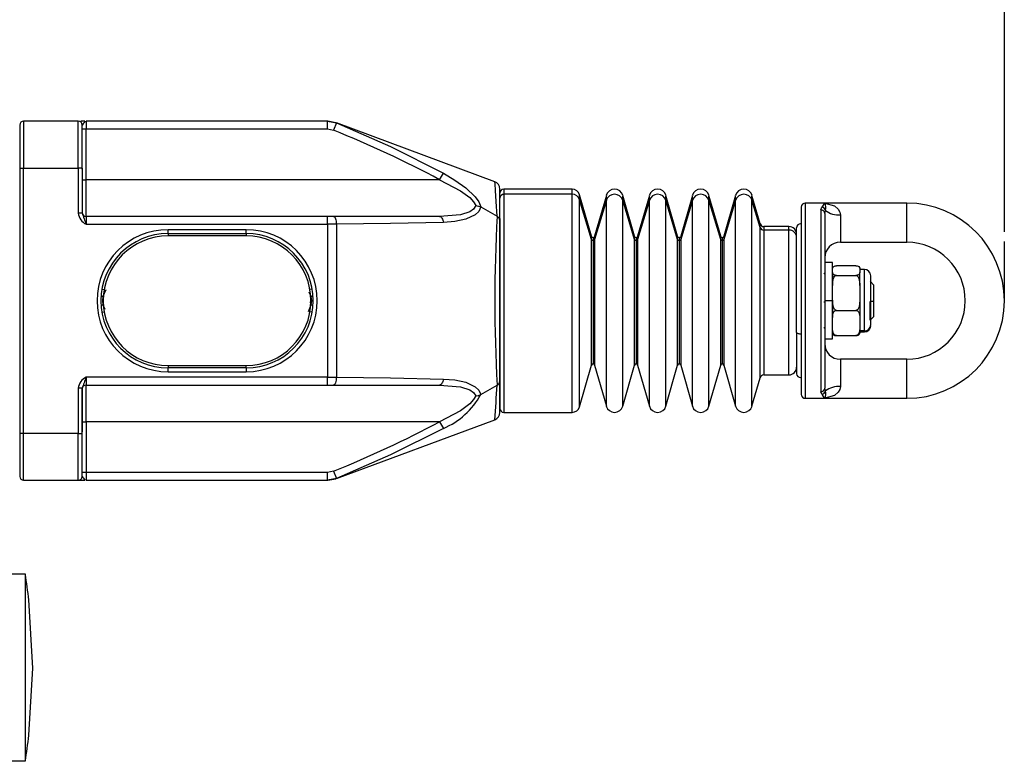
# Model space of a CAD drawing. Header units: millimetres. Extents: x 0 to 864, y 0 to 559.
# Tile 5 of 12: x 306 to 432, y 293 to 388. Entities that reach past the tile are written whole.
import ezdxf

# ---------------------------------------------------------------- set-up
doc = ezdxf.new("R2010")
doc.units = ezdxf.units.MM
doc.layers.add('DIMENSIONS', color=140, linetype='Continuous')
doc.styles.add('SLDTEXTSTYLE0', font='TXT', dxfattribs={"width": 0.75})
doc.dimstyles.new('SLDDIMSTYLE0', dxfattribs={"dimtxt": 6, "dimasz": 6, "dimexe": 0, "dimexo": 0.0625, "dimgap": 1.5, "dimtad": 0, "dimtih": 1, "dimtoh": 1, "dimdec": 1, "dimrnd": 1e-09, "dimzin": 12, "dimdsep": 46, "dimtxsty": 'SLDTEXTSTYLE0', "dimsah": 1, "dimcen": 0.09, "dimadec": 0, "dimazin": 3, "dimtfac": 1, "dimtdec": 1, "dimtofl": 0, "dimtmove": 0, "dimatfit": 3, "dimfxl": 0, "dimfrac": 2, "dimtolj": 1, "dimtzin": 12, "dimarcsym": 0})

# ---------------------------------------------------------------- blocks, each defined once
blk = doc.blocks.new('_D')
at = {"layer": 'DIMENSIONS'}
for p, q in [((75.52, 361.19), (75.52, 451.53)), ((431.72, 361.19), (431.72, 451.53)), ((75.52, 448.35), (199.81, 448.35)), ((431.72, 448.35), (307.42, 448.35))]:
    blk.add_line(p, q, dxfattribs=at)
for points in [[(75.52, 448.35), (81.52, 447.43), (81.52, 449.27)], [(431.72, 448.35), (425.72, 449.27), (425.72, 447.43)]]:
    blk.add_solid(points, dxfattribs=at)
at = {"layer": 'DIMENSIONS', "insert": (201.03, 451.32), "char_height": 6, "attachment_point": 1, "style": 'SLDTEXTSTYLE0'}
blk.add_mtext('327MM MIN. - 341MM MAX.', dxfattribs=at)

msp = doc.modelspace()

# ---------------------------------------------------------------- linework, layer by layer
at = {"color": 7, "linetype": 'Continuous', "lineweight": 25}
for p, q in [((305.62, 374.85), (305.62, 369.35)), ((306.12, 375.35), (306.12, 369.35)), ((313.12, 375.35), (306.12, 375.35)), ((313.12, 369.35), (313.12, 375.35)), ((313.94, 375.35), (313.43, 375.35)), ((313.62, 369.35), (313.62, 374.85)), ((313.98, 375.3), (314.12, 375.35)), ((314.12, 375.35), (314.12, 374.35)), ((345.02, 375.35), (314.12, 375.35)), ((345.02, 374.35), (345.02, 375.35)), ((345.02, 375.35), (346.17, 375.12)), ((346.12, 375.16), (345.08, 375.35)), ((346.17, 375.12), (345.79, 374.2)), ((366.47, 367.59), (346.18, 375.14)), ((313.62, 374.35), (314.12, 374.35)), ((313.62, 373.88), (313.62, 373.9)), ((314.12, 367.85), (314.12, 374.35)), ((314.12, 374.35), (345.02, 374.35)), ((345.02, 374.35), (345.79, 374.2)), ((313.64, 367.85), (313.62, 370.5)), ((305.62, 369.35), (306.12, 369.35)), ((305.62, 369.35), (305.62, 335.35)), ((306.12, 335.35), (306.12, 369.35)), ((306.12, 369.35), (313.12, 369.35)), ((313.12, 369.35), (313.12, 363.57)), ((313.62, 369.35), (313.12, 369.35)), ((313.62, 369.35), (313.62, 363.57)), ((359.4, 367.85), (359.88, 368.7)), ((313.64, 367.85), (314.12, 367.85)), ((359.4, 367.85), (314.12, 367.85)), ((314.12, 363.15), (314.12, 367.85)), ((367.12, 362.62), (367.12, 366.66)), ((376.36, 366.65), (367.62, 366.65)), ((376.36, 365.98), (367.62, 365.98)), ((378.85, 360.6), (377.32, 365.93)), ((380.75, 365.85), (379.24, 360.6)), ((384.37, 360.6), (382.86, 365.85)), ((386.26, 365.85), (384.75, 360.6)), ((389.88, 360.6), (388.37, 365.85)), ((391.77, 365.85), (390.27, 360.6)), ((395.4, 360.6), (393.89, 365.85)), ((397.29, 365.85), (395.78, 360.6)), ((400.45, 362.21), (399.4, 365.85)), ((378.85, 360.21), (377.32, 365.29)), ((380.75, 365.22), (379.24, 360.21)), ((384.37, 360.21), (382.86, 365.22)), ((386.26, 365.22), (384.75, 360.21)), ((389.88, 360.21), (388.37, 365.22)), ((391.77, 365.22), (390.27, 360.21)), ((395.4, 360.21), (393.89, 365.22)), ((397.29, 365.22), (395.78, 360.21)), ((400.45, 361.75), (399.4, 365.22)), ((406.22, 364.85), (406.22, 339.85)), ((408.72, 364.85), (406.22, 364.85)), ((419.22, 364.85), (408.72, 364.85)), ((419.22, 359.85), (419.22, 364.85)), ((313.62, 363.57), (313.12, 363.57)), ((364.67, 364.37), (366.75, 363.17)), ((405.72, 364.35), (405.72, 340.35)), ((408.22, 364), (408.33, 364.33)), ((408.22, 364), (408.22, 340.7)), ((408.72, 363.54), (408.81, 363.91)), ((408.72, 363.54), (408.72, 341.16)), ((410.72, 363.35), (410.72, 359.85)), ((314.12, 363.15), (314.12, 362.15)), ((345.02, 363.15), (314.12, 363.15)), ((314.12, 362.15), (345.02, 362.15)), ((345.02, 362.15), (345.02, 363.15)), ((345.79, 363.15), (345.02, 363.15)), ((346.17, 362.16), (345.02, 362.15)), ((345.02, 362.15), (345.02, 342.55)), ((359.4, 363.15), (345.79, 363.15)), ((346.17, 362.16), (346.17, 342.55)), ((367.12, 362.89), (367.12, 338.58)), ((367.12, 342.08), (367.12, 362.62)), ((334.62, 361.45), (324.62, 361.45)), ((324.62, 360.95), (324.62, 361.45)), ((324.62, 360.95), (334.62, 360.95)), ((334.62, 360.65), (324.62, 360.65)), ((334.62, 360.95), (334.62, 361.45)), ((404.12, 361.85), (400.93, 361.85)), ((404.12, 361.41), (400.93, 361.41)), ((405.12, 348.29), (405.12, 361.68)), ((405.12, 348.57), (405.12, 360.45)), ((410.72, 359.85), (419.22, 359.85)), ((409.72, 357.25), (408.72, 357.25)), ((409.72, 352.35), (409.72, 357.25)), ((408.72, 355.75), (408.62, 355.85)), ((409.72, 355.95), (409.72, 354.31)), ((412.72, 356.82), (410.22, 356.82)), ((413.22, 356.47), (413.22, 356.21)), ((413.82, 356.35), (413.22, 356.35)), ((413.22, 356.21), (413.22, 355.95)), ((413.22, 354.31), (413.22, 355.95)), ((410.22, 355.59), (412.72, 355.59)), ((415.02, 354.35), (414.52, 354.85)), ((414.62, 349.25), (414.62, 355.53)), ((415.02, 352.27), (415.02, 354.35)), ((316.64, 353.74), (316.28, 352.89)), ((413.22, 354.31), (413.22, 353.36)), ((413.22, 353.36), (413.22, 352.41)), ((409.72, 352.35), (408.72, 352.35)), ((409.72, 352.41), (409.72, 350.19)), ((409.72, 347.45), (409.72, 352.35)), ((413.22, 352.41), (413.22, 350.19)), ((415.02, 352.27), (414.52, 352.25)), ((414.52, 349.85), (414.52, 352.25)), ((415.02, 350.35), (415.02, 352.27)), ((342.6, 350.96), (342.95, 351.81)), ((410.22, 351.12), (412.72, 351.12)), ((413.22, 350.19), (413.22, 349.5)), ((413.22, 349.5), (413.22, 348.81)), ((414.52, 349.85), (415.02, 350.35)), ((405.12, 348.29), (405.12, 343.04)), ((408.62, 348.85), (408.72, 348.95)), ((413.22, 348.81), (413.22, 348.23)), ((413.82, 348.48), (413.22, 348.48)), ((413.22, 348.35), (413.82, 348.35)), ((405.12, 348.02), (405.12, 343.87)), ((408.72, 347.45), (409.72, 347.45)), ((410.22, 347.88), (412.72, 347.88)), ((410.72, 344.85), (410.72, 341.35)), ((419.22, 344.85), (410.72, 344.85)), ((419.22, 339.85), (419.22, 344.85)), ((324.62, 344.05), (334.62, 344.05)), ((334.62, 343.75), (324.62, 343.75)), ((324.62, 343.25), (324.62, 343.75)), ((324.62, 343.25), (334.62, 343.25)), ((334.62, 343.75), (334.62, 343.25)), ((377.32, 338.78), (378.85, 344.11)), ((379.24, 344.11), (380.75, 338.85)), ((382.86, 338.85), (384.37, 344.11)), ((384.75, 344.11), (386.26, 338.85)), ((388.37, 338.85), (389.88, 344.11)), ((390.27, 344.11), (391.77, 338.85)), ((393.89, 338.85), (395.4, 344.11)), ((395.78, 344.11), (397.29, 338.85)), ((314.12, 342.55), (314.12, 341.55)), ((345.02, 342.55), (314.12, 342.55)), ((345.02, 341.55), (345.02, 342.55)), ((345.02, 342.55), (346.17, 342.55)), ((367.12, 338.05), (367.12, 342.08)), ((399.4, 338.85), (400.45, 342.49)), ((400.93, 342.85), (404.12, 342.85)), ((313.12, 341.14), (313.12, 335.35)), ((313.62, 341.14), (313.12, 341.14)), ((313.62, 335.35), (313.62, 341.14)), ((314.12, 341.55), (345.02, 341.55)), ((314.12, 336.85), (314.12, 341.55)), ((345.02, 341.55), (345.79, 341.55)), ((345.79, 341.55), (359.4, 341.55)), ((364.67, 340.34), (366.75, 341.53)), ((408.33, 340.37), (408.22, 340.7)), ((408.81, 340.79), (408.72, 341.16)), ((406.22, 339.85), (408.72, 339.85)), ((408.72, 339.85), (419.22, 339.85)), ((367.62, 338.05), (376.36, 338.05)), ((313.62, 334.21), (313.64, 336.85)), ((313.64, 336.85), (314.12, 336.85)), ((359.4, 336.85), (314.12, 336.85)), ((314.12, 336.85), (314.12, 330.35)), ((346.18, 329.56), (366.47, 337.11)), ((359.4, 336.85), (359.88, 336)), ((305.62, 335.35), (305.62, 329.85)), ((306.12, 335.35), (305.62, 335.35)), ((313.12, 335.35), (306.12, 335.35)), ((306.12, 329.35), (306.12, 335.35)), ((313.12, 335.35), (313.62, 335.35)), ((313.12, 329.35), (313.12, 335.35)), ((313.62, 329.85), (313.62, 335.35)), ((345.79, 330.5), (345.02, 330.35)), ((345.79, 330.5), (346.17, 329.58)), ((306.12, 329.35), (313.12, 329.35)), ((313.12, 329.35), (313.94, 329.35)), ((314.12, 330.35), (313.62, 330.35)), ((314.12, 329.35), (313.98, 329.4)), ((314.12, 330.35), (314.12, 329.35)), ((345.02, 330.35), (314.12, 330.35)), ((314.12, 329.35), (345.02, 329.35)), ((345.02, 329.35), (345.02, 330.35)), ((346.17, 329.58), (345.02, 329.35)), ((345.08, 329.35), (346.12, 329.54)), ((304.62, 317.35), (306.32, 317.35)), ((306.32, 317.35), (306.32, 293.35)), ((306.79, 314.02), (306.8, 314.03)), ((306.8, 296.68), (306.79, 296.68)), ((306.32, 293.35), (304.62, 293.35))]:
    msp.add_line(p, q, dxfattribs=at)
at = {"color": 8, "linetype": 'Continuous', "lineweight": 25}
for p, q in [((313.64, 367.85), (313.62, 367.86)), ((367.62, 366.65), (367.62, 365.98)), ((367.62, 365.98), (367.62, 338.05)), ((376.36, 365.98), (376.36, 366.65)), ((376.36, 338.05), (376.36, 365.98)), ((377.32, 365.29), (377.32, 365.93)), ((380.75, 365.22), (380.75, 365.85)), ((382.86, 365.22), (382.86, 365.85)), ((386.26, 365.22), (386.26, 365.85)), ((388.37, 365.22), (388.37, 365.85)), ((391.77, 365.22), (391.77, 365.85)), ((393.89, 365.22), (393.89, 365.85)), ((397.29, 365.22), (397.29, 365.85)), ((399.4, 365.22), (399.4, 365.85)), ((377.32, 338.78), (377.32, 365.29)), ((380.75, 338.85), (380.75, 365.22)), ((382.86, 338.85), (382.86, 365.22)), ((386.26, 338.85), (386.26, 365.22)), ((388.37, 338.85), (388.37, 365.22)), ((391.77, 338.85), (391.77, 365.22)), ((393.89, 338.85), (393.89, 365.22)), ((397.29, 338.85), (397.29, 365.22)), ((399.4, 338.85), (399.4, 365.22)), ((400.45, 361.75), (400.45, 362.21)), ((324.62, 360.95), (324.62, 360.65)), ((334.62, 360.95), (334.62, 360.65)), ((400.45, 342.49), (400.45, 361.75)), ((400.93, 361.85), (400.93, 361.41)), ((400.93, 361.41), (400.93, 342.85)), ((404.12, 361.41), (404.12, 361.85)), ((404.12, 342.85), (404.12, 361.41)), ((378.85, 360.21), (378.85, 360.6)), ((378.85, 344.11), (378.85, 360.21)), ((379.05, 360.45), (379.05, 360.07)), ((379.05, 360.07), (379.05, 344.25)), ((379.24, 360.6), (379.24, 360.21)), ((379.24, 360.21), (379.24, 344.11)), ((384.37, 360.21), (384.37, 360.6)), ((384.37, 344.11), (384.37, 360.21)), ((384.56, 360.45), (384.56, 360.07)), ((384.56, 360.07), (384.56, 344.25)), ((384.75, 360.6), (384.75, 360.21)), ((384.75, 360.21), (384.75, 344.11)), ((389.88, 360.21), (389.88, 360.6)), ((389.88, 344.11), (389.88, 360.21)), ((390.07, 360.45), (390.07, 360.07)), ((390.07, 360.07), (390.07, 344.25)), ((390.27, 360.6), (390.27, 360.21)), ((390.27, 360.21), (390.27, 344.11)), ((395.4, 360.21), (395.4, 360.6)), ((395.4, 344.11), (395.4, 360.21)), ((395.59, 360.45), (395.59, 360.07)), ((395.59, 360.07), (395.59, 344.25)), ((395.78, 360.6), (395.78, 360.21)), ((395.78, 360.21), (395.78, 344.11)), ((413.82, 348.48), (413.82, 356.35)), ((316.14, 353.83), (316.44, 353.77)), ((342.95, 352.89), (342.71, 353.46)), ((343.09, 353.83), (342.79, 353.77)), ((316.28, 352.89), (316.33, 352.87)), ((316.33, 351.83), (316.28, 351.81)), ((342.78, 352.15), (342.91, 352.15)), ((342.95, 352.89), (342.9, 352.87)), ((342.9, 351.83), (342.95, 351.81)), ((408.62, 352.21), (408.72, 352.21)), ((316.14, 350.88), (316.44, 350.93)), ((316.28, 351.81), (316.5, 351.29)), ((343.09, 350.88), (342.79, 350.93)), ((413.82, 348.35), (413.82, 348.48)), ((324.62, 344.05), (324.62, 343.75)), ((334.62, 343.75), (334.62, 344.05)), ((313.64, 336.85), (313.62, 336.84))]:
    msp.add_line(p, q, dxfattribs=at)
at = {"color": 7, "linetype": 'Continuous', "lineweight": 25, "flags": 128}
for points in [[(346.17, 375.12), (353.09, 372.11), (359.88, 368.7)], [(359.88, 368.7), (361.34, 367.81), (362.74, 366.81), (363.95, 365.64), (364.4, 365), (364.67, 364.37)], [(359.4, 367.85), (362.07, 366.44), (363.25, 365.56), (363.74, 365.03), (364.02, 364.53)], [(364.02, 364.53), (363.74, 364.09), (363.25, 363.75), (362.07, 363.37), (359.4, 363.15)], [(364.02, 364.53), (364.38, 364.48), (364.67, 364.37)], [(408.72, 364.85), (409.95, 364.52), (410.46, 364.06), (410.65, 363.71), (410.72, 363.35)], [(364.67, 364.37), (364.4, 363.8), (363.95, 363.35), (362.74, 362.78), (361.35, 362.49), (359.88, 362.38)], [(345.79, 363.15), (345.86, 363.13), (345.93, 363.08), (346, 362.98), (346.06, 362.86), (346.11, 362.71), (346.14, 362.54), (346.16, 362.35), (346.17, 362.16)], [(359.88, 362.38), (353.09, 362.23), (346.17, 362.16)], [(359.4, 363.15), (359.48, 363.14), (359.56, 363.1), (359.64, 363.03), (359.7, 362.93), (359.76, 362.82), (359.81, 362.69), (359.85, 362.54), (359.88, 362.38)], [(409.72, 356.47), (409.8, 356.69), (409.87, 356.74), (409.98, 356.79), (410.06, 356.81), (410.16, 356.82), (410.22, 356.82)], [(410.22, 355.59), (410.13, 355.6), (410.05, 355.61), (409.95, 355.64), (409.83, 355.7), (409.72, 355.88), (409.72, 355.95)], [(412.72, 356.82), (412.8, 356.82), (412.88, 356.81), (412.99, 356.78), (413.1, 356.72), (413.21, 356.53), (413.22, 356.47)], [(413.22, 355.95), (413.13, 355.72), (413.06, 355.67), (412.96, 355.63), (412.87, 355.61), (412.77, 355.59), (412.72, 355.59)], [(409.72, 354.31), (409.8, 355.13), (409.87, 355.31), (409.98, 355.47), (410.06, 355.54), (410.16, 355.59), (410.22, 355.59)], [(412.72, 355.59), (412.8, 355.58), (412.88, 355.54), (412.99, 355.43), (413.1, 355.21), (413.21, 354.53), (413.22, 354.31)], [(316.28, 352.89), (316.22, 352.35), (316.28, 351.81)], [(342.95, 351.81), (343.02, 352.35), (342.95, 352.89)], [(410.22, 351.12), (410.13, 351.14), (410.05, 351.18), (409.95, 351.28), (409.83, 351.51), (409.72, 352.18), (409.72, 352.41)], [(413.22, 352.41), (413.13, 351.59), (413.06, 351.41), (412.96, 351.24), (412.87, 351.17), (412.77, 351.13), (412.72, 351.12)], [(409.72, 350.19), (409.8, 350.79), (409.87, 350.92), (409.98, 351.03), (410.06, 351.09), (410.16, 351.12), (410.22, 351.12)], [(412.72, 351.12), (412.8, 351.11), (412.88, 351.08), (412.99, 351.01), (413.1, 350.84), (413.21, 350.35), (413.22, 350.19)], [(405.62, 348.08), (405.52, 348.08), (405.43, 348.09), (405.34, 348.11), (405.26, 348.14), (405.2, 348.17), (405.15, 348.21), (405.13, 348.25), (405.12, 348.29)], [(410.22, 347.88), (410.13, 347.89), (410.05, 347.92), (409.95, 348), (409.83, 348.16), (409.72, 348.65), (409.72, 348.81)], [(409.72, 348.23), (409.8, 348.01), (409.87, 347.96), (409.98, 347.91), (410.06, 347.89), (410.16, 347.88), (410.22, 347.88)], [(413.22, 348.81), (413.13, 348.22), (413.06, 348.09), (412.96, 347.97), (412.87, 347.92), (412.77, 347.89), (412.72, 347.88)], [(412.72, 347.88), (412.8, 347.89), (412.88, 347.9), (412.99, 347.92), (413.1, 347.99), (413.21, 348.17), (413.22, 348.23)], [(346.17, 342.55), (346.16, 342.35), (346.14, 342.17), (346.11, 341.99), (346.06, 341.84), (346, 341.72), (345.93, 341.63), (345.86, 341.57), (345.79, 341.55)], [(346.17, 342.55), (353.09, 342.47), (359.88, 342.32)], [(359.88, 342.32), (359.85, 342.16), (359.81, 342.02), (359.76, 341.88), (359.7, 341.77), (359.64, 341.68), (359.56, 341.61), (359.48, 341.57), (359.4, 341.55)], [(359.88, 342.32), (361.34, 342.21), (362.74, 341.92), (363.95, 341.34), (364.4, 340.9), (364.67, 340.34)], [(359.4, 341.55), (362.07, 341.33), (363.25, 340.95), (363.74, 340.61), (364.02, 340.17)], [(410.72, 341.35), (410.65, 340.99), (410.46, 340.64), (409.95, 340.19), (408.72, 339.85)], [(364.02, 340.17), (363.74, 339.68), (363.25, 339.14), (362.07, 338.26), (359.4, 336.85)], [(364.02, 340.17), (364.38, 340.22), (364.67, 340.34)], [(359.88, 336), (353.09, 332.59), (346.17, 329.58)], [(306.79, 296.68), (307.31, 305.29), (306.79, 314.02)]]:
    msp.add_lwpolyline(points, dxfattribs=at)
at = {"color": 8, "linetype": 'Continuous', "lineweight": 25, "flags": 128}
msp.add_lwpolyline([(366.75, 363.17), (366.65, 365.07), (366.55, 366.46), (366.49, 367.31), (366.47, 367.59), (366.47, 367.59)], dxfattribs=at)
at = {"color": 7, "linetype": 'Continuous', "lineweight": 25}
for centre, radius, start, end in [((306.12, 374.85), 0.5, 90, 180), ((313.12, 374.85), 0.5, 0, 90), ((294.7, 246.83), 137.23, 61.8689, 68.1432), ((395.44, 365.68), 81.83, 178.4775, 181.5225), ((366.12, 366.66), 1, 0.0066, 69.5901), ((367.62, 366.15), 0.5, 90, 180), ((367.61, 365.49), 0.489, 88.657, 178.5909), ((376.36, 365.65), 1, 16, 90), ((376.38, 364.99), 0.994, 17.7818, 90.8462), ((381.8, 365.55), 1.1, 16, 164), ((381.8, 364.87), 1.11, 18.282, 161.718), ((387.32, 365.55), 1.1, 16, 164), ((387.32, 364.87), 1.11, 18.282, 161.718), ((392.83, 365.55), 1.1, 16, 164), ((392.83, 364.87), 1.11, 18.282, 161.718), ((398.35, 365.55), 1.1, 16, 164), ((398.35, 364.87), 1.11, 18.282, 161.718), ((406.22, 364.35), 0.5, 90, 180), ((409.85, 363.62), 1.67, 132.5578, 154.8777), ((407.81, 364.29), 1.07, 339.3884, 31.9135), ((419.22, 352.35), 12.5, 270, 90), ((314.83, 363.72), 1.72, 185.0402, 245.4886), ((314.12, 363.65), 0.5, 180, 270), ((340.45, 372.26), 28.2, 197.9473, 200.9952), ((576.82, 352.35), 210.35, 177.0518, 182.9482), ((366.47, 362.58), 0.65, 3.3453, 64.4333), ((408.23, 363.52), 0.484, 2.0772, 91.9365), ((408.29, 363.8), 0.528, 11.7362, 85.6675), ((410.46, 366.01), 2.67, 231.8502, 275.4886), ((400.93, 362.35), 0.5, 196, 270), ((405.62, 361.7), 0.5, 90, 180), ((324.62, 352.35), 9.1, 90, 270), ((324.62, 352.35), 8.6, 90, 180), ((324.62, 352.35), 8.3, 90, 270), ((334.62, 352.35), 9.1, 270, 90), ((334.62, 352.35), 8.6, 270, 90), ((334.62, 352.35), 8.3, 0, 90), ((400.92, 361.9), 0.497, 197.7818, 270.8462), ((404.12, 360.85), 1, 0, 90), ((404.14, 360.43), 0.977, 1.4091, 91.343), ((379.05, 360.65), 0.2, 196, 270), ((379.04, 360.27), 0.199, 197.7818, 270.8462), ((379.05, 360.65), 0.2, 270, 344), ((379.05, 360.27), 0.199, 269.1538, 342.2182), ((384.56, 360.65), 0.2, 196, 270), ((384.56, 360.27), 0.199, 197.7818, 270.8462), ((384.56, 360.65), 0.2, 270, 344), ((384.56, 360.27), 0.199, 269.1538, 342.2182), ((390.07, 360.65), 0.2, 196, 270), ((390.07, 360.27), 0.199, 197.7818, 270.8462), ((390.07, 360.65), 0.2, 270, 344), ((390.08, 360.27), 0.199, 269.1538, 342.2182), ((395.59, 360.65), 0.2, 196, 270), ((395.59, 360.27), 0.199, 197.7818, 270.8462), ((395.59, 360.65), 0.2, 270, 344), ((395.59, 360.27), 0.199, 269.1538, 342.2182), ((410.72, 357.85), 2, 90, 180), ((419.22, 352.35), 7.5, 270, 90), ((413.82, 355.55), 0.8, 0, 90), ((324.62, 352.35), 8.6, 180, 270), ((316.23, 352.57), 0.319, 81.0934, 130.1992), ((316.23, 352.13), 0.319, 229.8008, 278.9066), ((334.62, 352.35), 8.3, 270, 0), ((343, 352.57), 0.319, 49.8008, 98.9066), ((343, 352.13), 0.319, 261.0934, 310.1992), ((413.83, 349.27), 0.787, 269.0786, 359.048), ((413.82, 349.15), 0.8, 270, 0), ((410.72, 346.85), 2, 180, 270), ((379.05, 344.05), 0.2, 90, 164), ((379.05, 344.05), 0.2, 16, 90), ((384.56, 344.05), 0.2, 90, 164), ((384.56, 344.05), 0.2, 16, 90), ((390.07, 344.05), 0.2, 90, 164), ((390.07, 344.05), 0.2, 16, 90), ((395.59, 344.05), 0.2, 90, 164), ((395.59, 344.05), 0.2, 16, 90), ((404.12, 343.85), 1, 270, 0), ((405.62, 343), 0.5, 180, 270), ((314.83, 340.99), 1.72, 114.5115, 174.9597), ((340.44, 332.45), 28.19, 159.0045, 162.0531), ((366.47, 342.12), 0.65, 295.5668, 356.6546), ((400.93, 342.35), 0.5, 90, 164), ((395.34, 339.03), 81.73, 178.4756, 181.5244), ((314.12, 341.05), 0.5, 90, 180), ((408.23, 341.18), 0.484, 268.0635, 357.9228), ((408.29, 340.9), 0.528, 274.3325, 348.2638), ((407.81, 340.42), 1.07, 328.0798, 20.6183), ((410.46, 338.69), 2.67, 84.5114, 128.1498), ((355.97, 345.15), 9.95, 293.1249, 331.0699), ((406.22, 340.35), 0.5, 180, 270), ((409.85, 341.08), 1.67, 205.1126, 227.4519), ((366.12, 338.05), 1, 290.4099, 359.9934), ((367.62, 338.55), 0.5, 180, 270), ((376.36, 339.05), 1, 270, 344), ((381.8, 339.15), 1.1, 196, 344), ((387.32, 339.15), 1.1, 196, 344), ((392.83, 339.15), 1.1, 196, 344), ((398.35, 339.15), 1.1, 196, 344), ((292.49, 462.61), 142.45, 291.9718, 298.0161), ((306.12, 329.85), 0.5, 180, 270), ((313.12, 329.85), 0.5, 270, 0), ((234.82, 305.35), 72.5, 6.8719, 9.5273), ((234.82, 305.35), 72.5, 350.4727, 353.1281)]:
    msp.add_arc(centre, radius, start, end, dxfattribs=at)
at = {"color": 8, "linetype": 'Continuous', "lineweight": 25}
for centre, radius, start, end in [((314.86, 374.21), 1.4, 128.9701, 152.7305), ((241.22, 347.34), 125.66, 355.3295, 357.3504), ((314.86, 330.49), 1.4, 207.2694, 231.0309)]:
    msp.add_arc(centre, radius, start, end, dxfattribs=at)
at = {"layer": 'DIMENSIONS'}
msp.add_line((431.72, 352.35), (431.72, 359.92), dxfattribs=at)

# ---------------------------------------------------------------- dimensions: what is measured, and where the dimension line sits
dim = msp.add_linear_dim(base=(75.52, 448.35), p1=(431.72, 359.92), p2=(75.52, 359.92), text='327MM MIN. - 341MM MAX.', dimstyle='SLDDIMSTYLE0', dxfattribs=at)
dim.commit()
dim.dimension.update_dxf_attribs({"geometry": '_D', "text_midpoint": (253.62, 448.35), "dimtype": 160})

doc.saveas('drawing.dxf')
